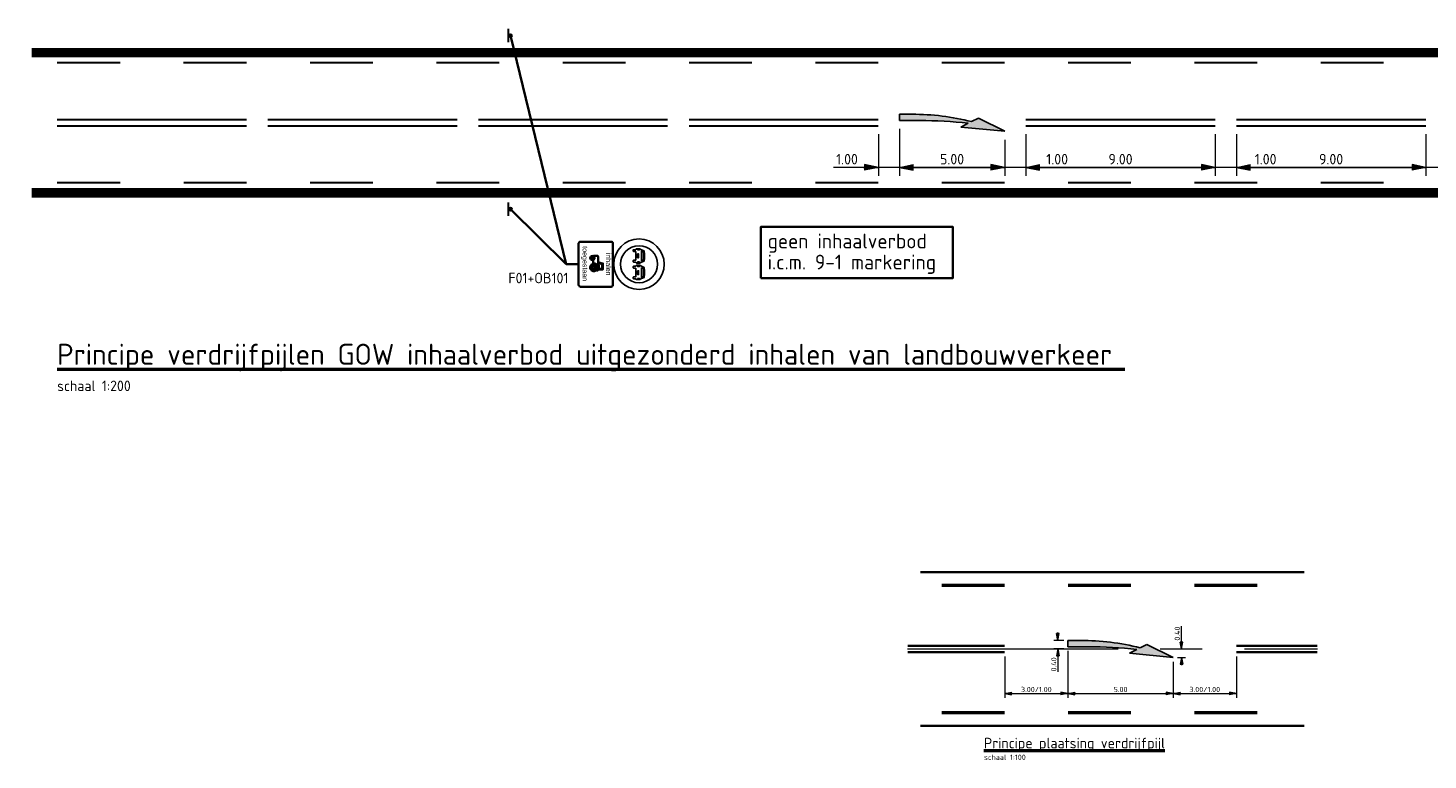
# Model space of a CAD drawing. Header units: metres. Extents: x -699 to 2316, y -1199 to 781.
# Tile 16 of 256: x -99 to -33, y -398 to -364. Entities that reach past the tile are written whole.
import ezdxf

# ---------------------------------------------------------------- set-up
doc = ezdxf.new("R2010")
doc.units = ezdxf.units.M
doc.header["$PDMODE"] = 1
for name, pattern in [('AM-AS', [16, 10, -2, 2, -2]), ('VW-1-1_STREEP', [2, 1, -1]), ('VW-3-3_STREEP', [6, 3, -3]), ('VW-9-3_STREEP', [12, 9, -3])]:
    doc.linetypes.add(name, pattern=pattern)
for name, color, linetype, lineweight in [('B-WE-AM-AS-G', 10, 'AM-AS', 18), ('N-WA-VW-MARKERING_DYNAMISCH-G', 7, 'Continuous', 35), ('N-WA-VW-MARKERING_PIJL-S', 7, 'Continuous', 25), ('N-WA-VW-VERKEERSTEKEN_BORD-G', 7, 'Continuous', 35), ('N-WE-VH-KANTVERHARDING-G', 210, 'Continuous', 35), ('N-WE-VW-MARKERING_LANGS_STREEP_33-G', 7, 'VW-3-3_STREEP', 13), ('N-WE-VW-MARKERING_LANGS_STREEP_93-G', 7, 'VW-9-3_STREEP', 13), ('to-xx-bibcontour', 7, 'Continuous', 25), ('X-XX-AL-M', 7, 'Continuous', 18), ('X-XX-AL-T25', 7, 'Continuous', 25), ('X-XX-AL-T35', 50, 'Continuous', 35), ('X-XX-AL-T50', 130, 'Continuous', 50)]:
    doc.layers.add(name, color=color, linetype=linetype, lineweight=lineweight)
doc.styles.add('ariel', font='arial.ttf')
doc.styles.add('NLCS-ISO', font='NLCS-ISO.ttf')
doc.styles.add('NLCS-ISO Standaard', font='NLCS-ISO.ttf')
doc.dimstyles.new('NLCS-M100-T25-Pijl-A', dxfattribs={"dimtxt": 0.25, "dimasz": 0.1875, "dimexe": 0.2, "dimexo": 0.2, "dimgap": 0.07, "dimtad": 1, "dimlfac": -1, "dimzin": 0, "dimdsep": 46, "dimtxsty": 'NLCS-ISO Standaard', "dimblk": 'Pijl', "dimblk1": 'Pijl', "dimblk2": 'Pijl', "dimcen": 2.5, "dimdle": 2, "dimclrd": 256, "dimclre": 256, "dimclrt": 256, "dimadec": 0, "dimazin": 0, "dimtfac": 1, "dimtofl": 0, "dimtmove": 0, "dimatfit": 3, "dimldrblk": 'Pijl', "dimfxl": 1, "dimtolj": 1, "dimtzin": 0, "dimlwd": 18, "dimlwe": 18, "dimarcsym": 0})
doc.dimstyles.new('NLCS-M200-T25-Pijl-A', dxfattribs={"dimtxt": 0.5, "dimasz": 0.375, "dimexe": 0.4, "dimexo": 0.4, "dimgap": 0.14, "dimtad": 1, "dimlfac": -1, "dimzin": 0, "dimdsep": 46, "dimtxsty": 'NLCS-ISO Standaard', "dimblk": 'Pijl', "dimblk1": 'Pijl', "dimblk2": 'Pijl', "dimcen": 2.5, "dimdle": 2, "dimclrd": 256, "dimclre": 256, "dimclrt": 256, "dimadec": 0, "dimazin": 0, "dimtfac": 1, "dimtofl": 0, "dimtmove": 0, "dimatfit": 3, "dimldrblk": 'Pijl', "dimfxl": 1, "dimtolj": 1, "dimtzin": 0, "dimlwd": 18, "dimlwe": 18, "dimarcsym": 0})

# ---------------------------------------------------------------- blocks, each defined once
blk = doc.blocks.new('Pijl')
h = blk.add_hatch(color=256)
h.paths.add_polyline_path([(0, 0), (-1.75, 0.35), (-1.75, 0)])
h.paths.add_polyline_path([(-1.75, 0), (-1.75, -0.35), (0, 0)])
for p, q in [((-1.9, 0), (0, 0)), ((0, 0), (-1.75, 0.35)), ((-1.75, 0.35), (-1.75, -0.35)), ((0, 0), (-1.75, -0.35))]:
    blk.add_line(p, q)
blk = doc.blocks.new('*D236')
at = {"layer": 'Defpoints', "color": 0, "transparency": 16777216}
for p in [(-53.092, -393.234), (-50.092, -392.979), (-50.092, -395.203)]:
    blk.add_point(p, dxfattribs=at)
at = {"layer": 'X-XX-AL-M', "lineweight": 18, "transparency": 16777216}
for p, q in [((-53.092, -393.434), (-53.092, -395.403)), ((-50.092, -393.179), (-50.092, -395.403)), ((-52.905, -395.203), (-50.28, -395.203))]:
    blk.add_line(p, q, dxfattribs=at)
at = {"layer": 'X-XX-AL-M', "lineweight": 18, "transparency": 16777216, "xscale": 0.1875, "yscale": 0.1875, "zscale": 0.1875, "rotation": 180}
blk.add_blockref('Pijl', (-53.092, -395.203), dxfattribs=at)
at = {"layer": 'X-XX-AL-M', "lineweight": 18, "transparency": 16777216, "xscale": 0.1875, "yscale": 0.1875, "zscale": 0.1875}
blk.add_blockref('Pijl', (-50.092, -395.203), dxfattribs=at)
at = {"layer": 'X-XX-AL-M', "transparency": 16777216, "insert": (-51.592, -395.008), "char_height": 0.25, "attachment_point": 5, "style": 'NLCS-ISO Standaard'}
blk.add_mtext('\\A1;3.00/1.00', dxfattribs=at)
blk = doc.blocks.new('*D237')
at = {"layer": 'Defpoints', "color": 0, "transparency": 16777216}
for p in [(-50.092, -392.979), (-45.092, -393.489), (-45.092, -395.203)]:
    blk.add_point(p, dxfattribs=at)
at = {"layer": 'X-XX-AL-M', "lineweight": 18, "transparency": 16777216}
for p, q in [((-50.092, -393.179), (-50.092, -395.403)), ((-45.092, -393.689), (-45.092, -395.403)), ((-49.905, -395.203), (-45.28, -395.203))]:
    blk.add_line(p, q, dxfattribs=at)
at = {"layer": 'X-XX-AL-M', "lineweight": 18, "transparency": 16777216, "xscale": 0.1875, "yscale": 0.1875, "zscale": 0.1875, "rotation": 180}
blk.add_blockref('Pijl', (-50.092, -395.203), dxfattribs=at)
at = {"layer": 'X-XX-AL-M', "lineweight": 18, "transparency": 16777216, "xscale": 0.1875, "yscale": 0.1875, "zscale": 0.1875}
blk.add_blockref('Pijl', (-45.092, -395.203), dxfattribs=at)
at = {"layer": 'X-XX-AL-M', "transparency": 16777216, "insert": (-47.592, -395.008), "char_height": 0.25, "attachment_point": 5, "style": 'NLCS-ISO Standaard'}
blk.add_mtext('\\A1;5.00', dxfattribs=at)
blk = doc.blocks.new('*D238')
at = {"layer": 'Defpoints', "color": 0, "transparency": 16777216}
for p in [(-45.092, -393.489), (-42.092, -393.234), (-42.092, -395.203)]:
    blk.add_point(p, dxfattribs=at)
at = {"layer": 'X-XX-AL-M', "lineweight": 18, "transparency": 16777216}
for p, q in [((-42.092, -393.434), (-42.092, -395.403)), ((-45.092, -393.689), (-45.092, -395.403)), ((-44.905, -395.203), (-42.28, -395.203))]:
    blk.add_line(p, q, dxfattribs=at)
at = {"layer": 'X-XX-AL-M', "lineweight": 18, "transparency": 16777216, "xscale": 0.1875, "yscale": 0.1875, "zscale": 0.1875, "rotation": 180}
blk.add_blockref('Pijl', (-45.092, -395.203), dxfattribs=at)
at = {"layer": 'X-XX-AL-M', "lineweight": 18, "transparency": 16777216, "xscale": 0.1875, "yscale": 0.1875, "zscale": 0.1875}
blk.add_blockref('Pijl', (-42.092, -395.203), dxfattribs=at)
at = {"layer": 'X-XX-AL-M', "transparency": 16777216, "insert": (-43.592, -395.008), "char_height": 0.25, "attachment_point": 5, "style": 'NLCS-ISO Standaard'}
blk.add_mtext('\\A1;3.00/1.00', dxfattribs=at)
blk = doc.blocks.new('*D239')
at = {"layer": 'Defpoints', "color": 0, "transparency": 16777216}
for p in [(-50.092, -392.679), (-50.567, -393.084), (-50.092, -393.084)]:
    blk.add_point(p, dxfattribs=at)
at = {"layer": 'X-XX-AL-M', "lineweight": 18, "transparency": 16777216}
for p, q in [((-50.292, -392.679), (-50.767, -392.679)), ((-50.567, -392.491), (-50.567, -392.304)), ((-50.292, -393.084), (-50.767, -393.084)), ((-50.567, -393.271), (-50.567, -394.174))]:
    blk.add_line(p, q, dxfattribs=at)
at = {"layer": 'X-XX-AL-M', "lineweight": 18, "transparency": 16777216, "xscale": 0.1875, "yscale": 0.1875, "zscale": 0.1875}
for p, rotation in [((-50.567, -392.679), 270), ((-50.567, -393.084), 90)]:
    blk.add_blockref('Pijl', p, dxfattribs=dict(at, rotation=rotation))
at = {"layer": 'X-XX-AL-M', "transparency": 16777216, "insert": (-50.762, -393.816), "char_height": 0.25, "attachment_point": 5, "rotation": 90, "style": 'NLCS-ISO Standaard'}
blk.add_mtext('\\A1;0.40', dxfattribs=at)
blk = doc.blocks.new('*D240')
at = {"layer": 'Defpoints', "color": 0, "transparency": 16777216}
for p in [(-45.092, -393.084), (-45.092, -393.484), (-44.702, -393.084)]:
    blk.add_point(p, dxfattribs=at)
at = {"layer": 'X-XX-AL-M', "lineweight": 18, "transparency": 16777216}
for p, q in [((-44.702, -392.896), (-44.702, -391.994)), ((-44.892, -393.084), (-44.502, -393.084)), ((-44.892, -393.484), (-44.502, -393.484)), ((-44.702, -393.671), (-44.702, -393.859))]:
    blk.add_line(p, q, dxfattribs=at)
at = {"layer": 'X-XX-AL-M', "lineweight": 18, "transparency": 16777216, "xscale": 0.1875, "yscale": 0.1875, "zscale": 0.1875}
for p, rotation in [((-44.702, -393.084), 270), ((-44.702, -393.484), 90)]:
    blk.add_blockref('Pijl', p, dxfattribs=dict(at, rotation=rotation))
at = {"layer": 'X-XX-AL-M', "transparency": 16777216, "insert": (-44.897, -392.351), "char_height": 0.25, "attachment_point": 5, "rotation": 90, "style": 'NLCS-ISO Standaard'}
blk.add_mtext('\\A1;0.40', dxfattribs=at)
blk = doc.blocks.new('N-SVW-MARKERING_PIJL_VERDRIJF_RE_5.0')
h = blk.add_hatch(color=256)
h.paths.add_polyline_path([(5, -0.66), (2.92, -0.46), (3.27, -0.28, 0.004791), (2.888, -0.24), (4.153, -0.24)])
h.paths.add_polyline_path([(3.43, -0.2), (3.75, -0.04), (4.153, -0.24), (2.888, -0.24, 0.024122), (0.96, -0.15), (0, -0.15), (0, 0.15), (0.6, 0.15, -0.062013)])
for p, q in [((0, 0.15), (0.6, 0.15)), ((0, -0.15), (0, 0.15)), ((0, -0.15), (0.96, -0.15)), ((2.92, -0.46), (3.27, -0.28)), ((5, -0.66), (2.92, -0.46)), ((3.75, -0.04), (3.43, -0.2)), ((5, -0.66), (3.75, -0.04))]:
    blk.add_line(p, q)
for centre, radius, start, end in [((0.609, -11.39), 11.54, 75.85265, 90.04685), ((0.992, -20.17), 20.02, 83.46636, 90.09156)]:
    blk.add_arc(centre, radius, start, end)
blk = doc.blocks.new('PAAL')
h = blk.add_hatch(color=256)
edge = h.paths.add_edge_path()
edge.add_arc((0, 0), 0.075, 0, 360)
at = {"const_width": 0.1, "flags": 128}
blk.add_lwpolyline([(0.4, 0.138), (-0.4, 0.138)], dxfattribs=at)
blk.add_circle((0, 0), 0.075)
blk = doc.blocks.new('F01')
at = {"layer": 'to-xx-bibcontour', "color": 7}
for points in [[(-0.04635, 0.261012), (-0.04635, 0.234636), (-0.045588, 0.232962), (-0.043908, 0.2322), (-0.026832, 0.2322), (-0.025158, 0.232962), (-0.024396, 0.234636), (-0.024396, 0.261012), (-0.019974, 0.261012), (-0.013266, 0.271686), (-0.013266, 0.309792), (-0.021498, 0.319704), (-0.038268, 0.359646), (-0.050922, 0.361932), (-0.065556, 0.363762), (-0.09864, 0.365442), (-0.115566, 0.364986), (-0.131724, 0.363762), (-0.146364, 0.361932), (-0.159018, 0.359646), (-0.175788, 0.319704), (-0.18402, 0.309792), (-0.18402, 0.271686), (-0.177312, 0.261012), (-0.17289, 0.261012), (-0.17289, 0.234636), (-0.172128, 0.232962), (-0.170448, 0.2322), (-0.153372, 0.2322), (-0.151698, 0.232962), (-0.150936, 0.234636), (-0.150936, 0.261012), (-0.04635, 0.261012)], [(-0.038268, 0.328242), (-0.04635, 0.348978), (-0.068304, 0.352632), (-0.082938, 0.354006), (-0.09864, 0.354462), (-0.114192, 0.354006), (-0.128826, 0.352632), (-0.14148, 0.350808), (-0.150936, 0.348978), (-0.159018, 0.328242), (-0.038268, 0.328242)], [(0.045732, 0.261012), (0.045732, 0.234636), (0.04497, 0.232962), (0.04314, 0.2322), (0.02622, 0.2322), (0.02439, 0.232962), (0.023628, 0.234636), (0.023628, 0.261012), (0.019362, 0.261012), (0.012654, 0.271686), (0.012654, 0.309792), (0.020886, 0.319704), (0.0375, 0.359646), (0.050304, 0.361932), (0.064944, 0.363762), (0.097872, 0.365442), (0.114798, 0.364986), (0.130956, 0.363762), (0.145596, 0.361932), (0.15825, 0.359646), (0.17517, 0.319704), (0.183252, 0.309792), (0.183252, 0.271686), (0.176544, 0.261012), (0.172272, 0.261012), (0.172272, 0.234636), (0.17151, 0.232962), (0.16968, 0.2322), (0.152604, 0.2322), (0.15093, 0.232962), (0.150168, 0.234636), (0.150168, 0.261012), (0.045732, 0.261012)], [(0.0375, 0.328242), (0.045582, 0.348978), (0.067686, 0.352632), (0.08232, 0.354006), (0.097872, 0.354462), (0.11358, 0.354006), (0.128214, 0.352632), (0.150168, 0.348978), (0.1584, 0.328242), (0.0375, 0.328242)], [(-0.169686, 0.281898), (-0.169686, 0.304458), (-0.175632, 0.304458), (-0.175632, 0.281898), (-0.169686, 0.281898)], [(-0.077904, 0.281898), (-0.077904, 0.294246), (-0.123186, 0.294246), (-0.123186, 0.281898), (-0.077904, 0.281898)], [(-0.021954, 0.281898), (-0.021954, 0.304458), (-0.0279, 0.304458), (-0.0279, 0.281898), (-0.021954, 0.281898)], [(0.021342, 0.281898), (0.021342, 0.304458), (0.027132, 0.304458), (0.027132, 0.281898), (0.021342, 0.281898)], [(0.077142, 0.281898), (0.077142, 0.294246), (0.122418, 0.294246), (0.122418, 0.281898), (0.077142, 0.281898)], [(0.168918, 0.281898), (0.168918, 0.304458), (0.174864, 0.304458), (0.174864, 0.281898), (0.168918, 0.281898)]]:
    blk.add_lwpolyline(points, dxfattribs=at)
for radius in [0.3, 0.22]:
    blk.add_circle((0, 0.3), radius, dxfattribs=at)
blk = doc.blocks.new('OB101')
at = {"color": 7}
for points in [[(2.45, 0), (2.5, 0), (2.54, 0.02), (2.61, 0.07), (2.66, 0.14), (2.67, 0.18), (2.68, 0.22), (2.68, 3.85), (2.67, 3.89), (2.66, 3.93), (2.61, 4.01), (2.54, 4.05), (2.5, 4.07), (2.45, 4.07), (-2.45, 4.07), (-2.49, 4.07), (-2.54, 4.05), (-2.61, 4.01), (-2.66, 3.93), (-2.67, 3.89), (-2.68, 3.85), (-2.68, 0.22), (-2.67, 0.18), (-2.66, 0.14), (-2.61, 0.07), (-2.54, 0.02), (-2.49, 0), (-2.45, 0), (2.45, 0)], [(0.73, 2.16), (0.66, 2.22), (0.58, 2.26), (0.49, 2.29), (0.4, 2.3), (0.3, 2.29), (0.21, 2.26), (0.13, 2.21), (0.06, 2.15), (0, 2.08), (-0.05, 2), (-0.08, 1.91), (-0.09, 1.81), (-0.08, 1.72), (-0.48, 1.72), (-0.52, 1.79), (-0.59, 1.84), (-0.66, 1.87), (-0.74, 1.89), (-0.8, 1.88), (-0.85, 1.86), (-0.95, 1.8), (-1.01, 1.8), (-1.01, 2.2), (-1.01, 2.24), (-0.98, 2.27), (-0.95, 2.29), (-0.91, 2.3), (-0.24, 2.3), (-0.1, 2.81), (-0.1, 2.89), (0.62, 2.89), (0.62, 2.34), (0.78, 2.21), (0.73, 2.16)], [(-0.74, 1.37), (-0.65, 1.39), (-0.58, 1.44), (-0.53, 1.52), (-0.51, 1.61), (-0.53, 1.7), (-0.58, 1.77), (-0.65, 1.82), (-0.74, 1.84), (-0.83, 1.82), (-0.91, 1.77), (-0.96, 1.7), (-0.98, 1.61), (-0.97, 1.56), (-0.96, 1.52), (-0.91, 1.44), (-0.83, 1.39), (-0.79, 1.38), (-0.74, 1.37)], [(-0.74, 1.5), (-0.7, 1.51), (-0.67, 1.53), (-0.65, 1.57), (-0.64, 1.61), (-0.65, 1.65), (-0.67, 1.68), (-0.7, 1.7), (-0.74, 1.71), (-0.78, 1.7), (-0.81, 1.68), (-0.84, 1.65), (-0.84, 1.61), (-0.84, 1.57), (-0.81, 1.53), (-0.78, 1.51), (-0.74, 1.5)], [(0, 2.3), (0.11, 2.39), (0.53, 2.39), (0.53, 2.8), (-0.02, 2.8), (-0.15, 2.3), (0, 2.3)], [(0.4, 1.37), (0.49, 1.38), (0.57, 1.41), (0.64, 1.45), (0.71, 1.5), (0.76, 1.57), (0.8, 1.64), (0.83, 1.73), (0.84, 1.81), (0.83, 1.9), (0.8, 1.98), (0.76, 2.06), (0.71, 2.12), (0.64, 2.18), (0.57, 2.22), (0.49, 2.24), (0.4, 2.25), (0.31, 2.24), (0.23, 2.22), (0.15, 2.18), (0.09, 2.12), (0.03, 2.06), (-0.01, 1.98), (-0.03, 1.9), (-0.04, 1.81), (-0.03, 1.73), (-0.01, 1.64), (0.03, 1.57), (0.09, 1.5), (0.15, 1.45), (0.23, 1.41), (0.31, 1.38), (0.4, 1.37)], [(0.4, 1.56), (0.45, 1.56), (0.5, 1.58), (0.54, 1.6), (0.58, 1.63), (0.63, 1.71), (0.65, 1.76), (0.65, 1.81), (0.63, 1.91), (0.58, 1.99), (0.5, 2.05), (0.45, 2.06), (0.4, 2.07), (0.35, 2.06), (0.3, 2.05), (0.22, 1.99), (0.19, 1.96), (0.16, 1.91), (0.15, 1.86), (0.14, 1.81), (0.15, 1.76), (0.16, 1.71), (0.19, 1.67), (0.22, 1.63), (0.25, 1.6), (0.3, 1.58), (0.35, 1.56), (0.4, 1.56)], [(0.4, 1.64), (0.46, 1.65), (0.52, 1.69), (0.56, 1.75), (0.57, 1.81), (0.56, 1.88), (0.52, 1.94), (0.46, 1.97), (0.4, 1.99), (0.33, 1.97), (0.27, 1.94), (0.24, 1.88), (0.22, 1.81), (0.24, 1.75), (0.27, 1.69), (0.33, 1.65), (0.4, 1.64)]]:
    blk.add_lwpolyline(points, dxfattribs=at)
at = {"lineweight": 5, "style": 'ariel'}
for s, p in [('inhalen', (-1.36, 3.25)), ('toegestaan', (-2.14, 0.47))]:
    blk.add_text(s, height=0.6, dxfattribs=at).set_placement(p)
blk = doc.blocks.new('*D717')
at = {"layer": 'Defpoints', "color": 0, "transparency": 16777216}
for p in [(-42.092, -368.234), (-33.092, -368.234), (-33.092, -370.203)]:
    blk.add_point(p, dxfattribs=at)
at = {"layer": 'X-XX-AL-M', "lineweight": 18, "transparency": 16777216}
for p, q in [((-42.092, -368.634), (-42.092, -370.603)), ((-33.092, -368.634), (-33.092, -370.603)), ((-41.717, -370.203), (-33.467, -370.203))]:
    blk.add_line(p, q, dxfattribs=at)
at = {"layer": 'X-XX-AL-M', "lineweight": 18, "transparency": 16777216, "xscale": 0.375, "yscale": 0.375, "zscale": 0.375, "rotation": 180}
blk.add_blockref('Pijl', (-42.092, -370.203), dxfattribs=at)
at = {"layer": 'X-XX-AL-M', "lineweight": 18, "transparency": 16777216, "xscale": 0.375, "yscale": 0.375, "zscale": 0.375}
blk.add_blockref('Pijl', (-33.092, -370.203), dxfattribs=at)
at = {"layer": 'X-XX-AL-M', "transparency": 16777216, "insert": (-37.592, -369.813), "char_height": 0.5, "attachment_point": 5, "style": 'NLCS-ISO Standaard'}
blk.add_mtext('\\A1;9.00', dxfattribs=at)
blk = doc.blocks.new('*D718')
at = {"layer": 'Defpoints', "color": 0, "transparency": 16777216}
for p in [(-33.092, -368.234), (-32.092, -368.234), (-32.092, -370.203)]:
    blk.add_point(p, dxfattribs=at)
at = {"layer": 'X-XX-AL-M', "lineweight": 18, "transparency": 16777216}
for p, q in [((-33.092, -368.634), (-33.092, -370.603)), ((-32.092, -368.634), (-32.092, -370.603)), ((-33.467, -370.203), (-33.842, -370.203)), ((-31.717, -370.203), (-30.062, -370.203))]:
    blk.add_line(p, q, dxfattribs=at)
at = {"layer": 'X-XX-AL-M', "lineweight": 18, "transparency": 16777216, "xscale": 0.375, "yscale": 0.375, "zscale": 0.375}
blk.add_blockref('Pijl', (-33.092, -370.203), dxfattribs=at)
at = {"layer": 'X-XX-AL-M', "lineweight": 18, "transparency": 16777216, "xscale": 0.375, "yscale": 0.375, "zscale": 0.375, "rotation": 180}
blk.add_blockref('Pijl', (-32.092, -370.203), dxfattribs=at)
at = {"layer": 'X-XX-AL-M', "transparency": 16777216, "insert": (-30.702, -369.813), "char_height": 0.5, "attachment_point": 5, "style": 'NLCS-ISO Standaard'}
blk.add_mtext('\\A1;1.00', dxfattribs=at)
blk = doc.blocks.new('*D719')
at = {"layer": 'Defpoints', "color": 0, "transparency": 16777216}
for p in [(-58.091, -368.029), (-53.091, -368.539), (-53.091, -370.203)]:
    blk.add_point(p, dxfattribs=at)
at = {"layer": 'X-XX-AL-M', "lineweight": 18, "transparency": 16777216}
for p, q in [((-58.091, -368.429), (-58.091, -370.603)), ((-53.091, -368.939), (-53.091, -370.603)), ((-57.716, -370.203), (-53.466, -370.203))]:
    blk.add_line(p, q, dxfattribs=at)
at = {"layer": 'X-XX-AL-M', "lineweight": 18, "transparency": 16777216, "xscale": 0.375, "yscale": 0.375, "zscale": 0.375, "rotation": 180}
blk.add_blockref('Pijl', (-58.091, -370.203), dxfattribs=at)
at = {"layer": 'X-XX-AL-M', "lineweight": 18, "transparency": 16777216, "xscale": 0.375, "yscale": 0.375, "zscale": 0.375}
blk.add_blockref('Pijl', (-53.091, -370.203), dxfattribs=at)
at = {"layer": 'X-XX-AL-M', "transparency": 16777216, "insert": (-55.591, -369.813), "char_height": 0.5, "attachment_point": 5, "style": 'NLCS-ISO Standaard'}
blk.add_mtext('\\A1;5.00', dxfattribs=at)
blk = doc.blocks.new('*D726')
at = {"layer": 'Defpoints', "color": 0, "transparency": 16777216}
for p in [(-59.092, -368.234), (-58.091, -367.979), (-58.091, -370.203)]:
    blk.add_point(p, dxfattribs=at)
at = {"layer": 'X-XX-AL-M', "lineweight": 18, "transparency": 16777216}
for p, q in [((-59.092, -368.634), (-59.092, -370.603)), ((-58.091, -368.379), (-58.091, -370.603)), ((-59.467, -370.203), (-61.222, -370.203)), ((-57.716, -370.203), (-57.341, -370.203))]:
    blk.add_line(p, q, dxfattribs=at)
at = {"layer": 'X-XX-AL-M', "lineweight": 18, "transparency": 16777216, "xscale": 0.375, "yscale": 0.375, "zscale": 0.375}
blk.add_blockref('Pijl', (-59.092, -370.203), dxfattribs=at)
at = {"layer": 'X-XX-AL-M', "lineweight": 18, "transparency": 16777216, "xscale": 0.375, "yscale": 0.375, "zscale": 0.375, "rotation": 180}
blk.add_blockref('Pijl', (-58.091, -370.203), dxfattribs=at)
at = {"layer": 'X-XX-AL-M', "transparency": 16777216, "insert": (-60.582, -369.813), "char_height": 0.5, "attachment_point": 5, "style": 'NLCS-ISO Standaard'}
blk.add_mtext('\\A1;1.00', dxfattribs=at)
blk = doc.blocks.new('*D727')
at = {"layer": 'Defpoints', "color": 0, "transparency": 16777216}
for p in [(-52.092, -368.234), (-53.091, -368.489), (-52.092, -370.203)]:
    blk.add_point(p, dxfattribs=at)
at = {"layer": 'X-XX-AL-M', "lineweight": 18, "transparency": 16777216}
for p, q in [((-53.091, -368.889), (-53.091, -370.603)), ((-52.092, -368.634), (-52.092, -370.603)), ((-53.466, -370.203), (-53.841, -370.203)), ((-51.717, -370.203), (-49.962, -370.203))]:
    blk.add_line(p, q, dxfattribs=at)
at = {"layer": 'X-XX-AL-M', "lineweight": 18, "transparency": 16777216, "xscale": 0.375, "yscale": 0.375, "zscale": 0.375}
blk.add_blockref('Pijl', (-53.091, -370.203), dxfattribs=at)
at = {"layer": 'X-XX-AL-M', "lineweight": 18, "transparency": 16777216, "xscale": 0.375, "yscale": 0.375, "zscale": 0.375, "rotation": 180}
blk.add_blockref('Pijl', (-52.092, -370.203), dxfattribs=at)
at = {"layer": 'X-XX-AL-M', "transparency": 16777216, "insert": (-50.602, -369.813), "char_height": 0.5, "attachment_point": 5, "style": 'NLCS-ISO Standaard'}
blk.add_mtext('\\A1;1.00', dxfattribs=at)
blk = doc.blocks.new('*D730')
at = {"layer": 'Defpoints', "color": 0, "transparency": 16777216}
for p in [(-52.092, -368.234), (-43.092, -368.234), (-43.092, -370.203)]:
    blk.add_point(p, dxfattribs=at)
at = {"layer": 'X-XX-AL-M', "lineweight": 18, "transparency": 16777216}
for p, q in [((-52.092, -368.634), (-52.092, -370.603)), ((-43.092, -368.634), (-43.092, -370.603)), ((-51.717, -370.203), (-43.467, -370.203))]:
    blk.add_line(p, q, dxfattribs=at)
at = {"layer": 'X-XX-AL-M', "lineweight": 18, "transparency": 16777216, "xscale": 0.375, "yscale": 0.375, "zscale": 0.375, "rotation": 180}
blk.add_blockref('Pijl', (-52.092, -370.203), dxfattribs=at)
at = {"layer": 'X-XX-AL-M', "lineweight": 18, "transparency": 16777216, "xscale": 0.375, "yscale": 0.375, "zscale": 0.375}
blk.add_blockref('Pijl', (-43.092, -370.203), dxfattribs=at)
at = {"layer": 'X-XX-AL-M', "transparency": 16777216, "insert": (-47.592, -369.813), "char_height": 0.5, "attachment_point": 5, "style": 'NLCS-ISO Standaard'}
blk.add_mtext('\\A1;9.00', dxfattribs=at)
blk = doc.blocks.new('*D731')
at = {"layer": 'Defpoints', "color": 0, "transparency": 16777216}
for p in [(-43.092, -368.234), (-42.092, -368.234), (-42.092, -370.203)]:
    blk.add_point(p, dxfattribs=at)
at = {"layer": 'X-XX-AL-M', "lineweight": 18, "transparency": 16777216}
for p, q in [((-43.092, -368.634), (-43.092, -370.603)), ((-42.092, -368.634), (-42.092, -370.603)), ((-43.467, -370.203), (-43.842, -370.203)), ((-41.717, -370.203), (-40.062, -370.203))]:
    blk.add_line(p, q, dxfattribs=at)
at = {"layer": 'X-XX-AL-M', "lineweight": 18, "transparency": 16777216, "xscale": 0.375, "yscale": 0.375, "zscale": 0.375}
blk.add_blockref('Pijl', (-43.092, -370.203), dxfattribs=at)
at = {"layer": 'X-XX-AL-M', "lineweight": 18, "transparency": 16777216, "xscale": 0.375, "yscale": 0.375, "zscale": 0.375, "rotation": 180}
blk.add_blockref('Pijl', (-42.092, -370.203), dxfattribs=at)
at = {"layer": 'X-XX-AL-M', "transparency": 16777216, "insert": (-40.702, -369.813), "char_height": 0.5, "attachment_point": 5, "style": 'NLCS-ISO Standaard'}
blk.add_mtext('\\A1;1.00', dxfattribs=at)

msp = doc.modelspace()

# ---------------------------------------------------------------- linework, layer by layer
at = {"layer": 'B-WE-AM-AS-G', "flags": 128}
msp.add_lwpolyline([(-57.7087, -393.0839), (-38.2424, -393.0839)], dxfattribs=at)
at = {"layer": 'N-WA-VW-MARKERING_DYNAMISCH-G', "color": 251, "linetype": 'VW-1-1_STREEP', "ltscale": 0.85, "const_width": 0.35}
for points in [[(-99.3018, -364.8089), (122.9076, -364.8089)], [(122.9076, -371.3589), (-99.3018, -371.3589)]]:
    msp.add_lwpolyline(points, dxfattribs=at)
at = {"layer": 'N-WA-VW-VERKEERSTEKEN_BORD-G'}
for q in [(-76.5556, -363.9421), (-76.5556, -372.1921), (-73.3271, -374.8054)]:
    msp.add_line((-73.9271, -374.8054), q, dxfattribs=at)
at = {"layer": 'N-WE-VH-KANTVERHARDING-G'}
for p, q in [((-99.3018, -364.5839), (122.9076, -364.5839)), ((122.9076, -371.5839), (-99.3018, -371.5839)), ((-57.0858, -389.4339), (-38.8653, -389.4339)), ((-57.0858, -396.7339), (-38.8653, -396.7339))]:
    msp.add_line(p, q, dxfattribs=at)
at = {"layer": 'N-WE-VW-MARKERING_LANGS_STREEP_33-G', "linetype": 'Continuous'}
for points, const_width in [([(-98.0924, -365.2339), (-95.0924, -365.2339)], 0.1), ([(-92.0924, -365.2339), (-89.0924, -365.2339)], 0.1), ([(-86.0924, -365.2339), (-83.0924, -365.2339)], 0.1), ([(-80.0924, -365.2339), (-77.0924, -365.2339)], 0.1), ([(-74.0924, -365.2339), (-71.0924, -365.2339)], 0.1), ([(-68.0924, -365.2339), (-65.0924, -365.2339)], 0.1), ([(-62.0924, -365.2339), (-59.0924, -365.2339)], 0.1), ([(-56.0924, -365.2339), (-53.0924, -365.2339)], 0.1), ([(-50.0924, -365.2339), (-47.0924, -365.2339)], 0.1), ([(-44.0924, -365.2339), (-41.0924, -365.2339)], 0.1), ([(-38.0924, -365.2339), (-35.0924, -365.2339)], 0.1), ([(-95.0921, -370.9339), (-98.0921, -370.9339)], 0.1), ([(-89.0921, -370.9339), (-92.0921, -370.9339)], 0.1), ([(-83.0921, -370.9339), (-86.0921, -370.9339)], 0.1), ([(-77.0921, -370.9339), (-80.0921, -370.9339)], 0.1), ([(-71.0921, -370.9339), (-74.0921, -370.9339)], 0.1), ([(-65.0921, -370.9339), (-68.0921, -370.9339)], 0.1), ([(-59.0921, -370.9339), (-62.0921, -370.9339)], 0.1), ([(-53.0921, -370.9339), (-56.0921, -370.9339)], 0.1), ([(-47.0921, -370.9339), (-50.0921, -370.9339)], 0.1), ([(-41.0921, -370.9339), (-44.0921, -370.9339)], 0.1), ([(-35.0921, -370.9339), (-38.0921, -370.9339)], 0.1), ([(-56.0924, -390.0589), (-53.0924, -390.0589)], 0.15), ([(-50.0924, -390.0589), (-47.0924, -390.0589)], 0.15), ([(-44.0924, -390.0589), (-41.0924, -390.0589)], 0.15), ([(-56.0924, -396.1089), (-53.0924, -396.1089)], 0.15), ([(-50.0924, -396.1089), (-47.0924, -396.1089)], 0.15), ([(-44.0924, -396.1089), (-41.0924, -396.1089)], 0.15)]:
    msp.add_lwpolyline(points, dxfattribs=dict(at, const_width=const_width))
at = {"layer": 'N-WE-VW-MARKERING_LANGS_STREEP_93-G', "linetype": 'Continuous', "const_width": 0.1}
for points in [[(-89.0933, -367.9339), (-98.0933, -367.9339)], [(-89.0933, -368.2339), (-98.0933, -368.2339)], [(-79.0933, -367.9339), (-88.0933, -367.9339)], [(-79.0933, -368.2339), (-88.0933, -368.2339)], [(-69.0933, -367.9339), (-78.0933, -367.9339)], [(-69.0933, -368.2339), (-78.0933, -368.2339)], [(-59.0933, -367.9339), (-68.0933, -367.9339)], [(-59.0933, -368.2339), (-68.0933, -368.2339)], [(-43.0923, -367.9339), (-52.0923, -367.9339)], [(-43.0923, -368.2339), (-52.0923, -368.2339)], [(-33.0923, -367.9339), (-42.0923, -367.9339)], [(-33.0923, -368.2339), (-42.0923, -368.2339)], [(-57.7086, -392.9339), (-53.0936, -392.9339)], [(-42.0926, -392.9339), (-38.2424, -392.9339)], [(-53.0933, -393.2339), (-57.7064, -393.2339)], [(-38.2447, -393.2339), (-42.0923, -393.2339)]]:
    msp.add_lwpolyline(points, dxfattribs=at)
at = {"layer": 'X-XX-AL-M'}
msp.add_line((92.9671, -370.2035), (-61.2223, -370.2035), dxfattribs=at)
at = {"layer": 'X-XX-AL-T35'}
msp.add_lwpolyline([(-64.6755, -375.4655), (-55.5558, -375.4655), (-55.5558, -373.0324), (-64.6755, -373.0324)], close=True, dxfattribs=at)

# ---------------------------------------------------------------- block references
at = {"layer": 'N-WA-VW-MARKERING_PIJL-S'}
for p in [(-58.0924, -367.8289), (-50.0924, -392.8289)]:
    msp.add_blockref('N-SVW-MARKERING_PIJL_VERDRIJF_RE_5.0', p, dxfattribs=at)
at = {"layer": 'N-WA-VW-VERKEERSTEKEN_BORD-G'}
for name, p, xscale, yscale, zscale, rotation in [('PAAL', (-76.5556, -363.9421), 0.800000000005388, 0.800000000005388, 0.800000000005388, 90.00000000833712), ('PAAL', (-76.5556, -372.1921), 0.800000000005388, 0.800000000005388, 0.800000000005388, 90.00000000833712), ('F01', (-71.6584, -374.8054), 3.999999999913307, 3.999999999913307, 3.999999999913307, 269.999999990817), ('OB101', (-73.3271, -374.8054), 0.4000000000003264, 0.4000000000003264, 0.4000000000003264, 269.999999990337)]:
    msp.add_blockref(name, p, dxfattribs=dict(at, xscale=xscale, yscale=yscale, zscale=zscale, rotation=rotation))

# ---------------------------------------------------------------- texts
at = {"layer": 'X-XX-AL-T25', "style": 'NLCS-ISO'}
for s, height, p in [('F01+OB101', 0.5, (-76.6643, -375.7116)), ('schaal 1:200', 0.5, (-98.0936, -380.8339)), ('schaal 1:100', 0.25, (-54.0773, -398.3543))]:
    msp.add_text(s, height=height, dxfattribs=at).set_placement(p)
at = {"layer": 'X-XX-AL-T35', "style": 'NLCS-ISO'}
for s, p in [('geen inhaalverbod', (-64.3563, -374.0521)), ('i.c.m. 9-1 markering', (-64.3563, -375.0521))]:
    msp.add_text(s, height=0.7, dxfattribs=at).set_placement(p)
at = {"layer": 'X-XX-AL-T50', "style": 'NLCS-ISO'}
for s, height, p in [('%%UPrincipe verdrijfpijlen GOW inhaalverbod uitgezonderd inhalen van landbouwverkeer ', 1, (-98.0936, -379.5839)), ('%%UPrincipe plaatsing verdrijfpijl', 0.5, (-54.0773, -397.8043))]:
    msp.add_text(s, height=height, dxfattribs=at).set_placement(p)

# ---------------------------------------------------------------- dimensions: what is measured, and where the dimension line sits
at = {"layer": 'X-XX-AL-M'}
for base, p1, p2, picture, middle in [((-58.0914, -370.2035), (-59.0923, -368.2339), (-58.0914, -367.9789), '*D726', (-60.5823, -370.2035)), ((-52.0922, -370.2035), (-53.0914, -368.4889), (-52.0922, -368.2339), '*D727', (-50.6022, -370.2035))]:
    dim = msp.add_linear_dim(base=base, p1=p1, p2=p2, angle=360, dimstyle='NLCS-M200-T25-Pijl-A', dxfattribs=at)
    dim.commit()
    dim.dimension.update_dxf_attribs({"geometry": picture, "text_midpoint": middle, "dimtype": 160})
for base, p1, p2, angle, dimstyle, picture, middle in [((-53.0914, -370.2035), (-58.0914, -368.0289), (-53.0914, -368.5389), 360, 'NLCS-M200-T25-Pijl-A', '*D719', (-55.5914, -369.8135)), ((-43.0923, -370.2035), (-52.0923, -368.2339), (-43.0923, -368.2339), 360, 'NLCS-M200-T25-Pijl-A', '*D730', (-47.5923, -369.8135)), ((-42.0923, -370.2035), (-43.0923, -368.2339), (-42.0923, -368.2339), 360, 'NLCS-M200-T25-Pijl-A', '*D731', (-40.7023, -369.8135)), ((-33.0923, -370.2035), (-42.0923, -368.2339), (-33.0923, -368.2339), 360, 'NLCS-M200-T25-Pijl-A', '*D717', (-37.5923, -369.8135)), ((-32.0923, -370.2035), (-33.0923, -368.2339), (-32.0923, -368.2339), 360, 'NLCS-M200-T25-Pijl-A', '*D718', (-30.7023, -369.8135)), ((-44.7016, -393.0839), (-45.0924, -393.4839), (-45.0924, -393.0839), 90, 'NLCS-M100-T25-Pijl-A', '*D240', (-44.8966, -392.3514)), ((-50.56727347, -393.08392512), (-50.09241607, -392.67892513), (-50.09241607, -393.08392512), 90, 'NLCS-M100-T25-Pijl-A', '*D239', (-50.76227347, -393.81642512))]:
    dim = msp.add_linear_dim(base=base, p1=p1, p2=p2, angle=angle, dimstyle=dimstyle, dxfattribs=at)
    dim.commit()
    dim.dimension.update_dxf_attribs({"geometry": picture, "text_midpoint": middle})
for base, p1, p2, text, picture, middle in [((-50.0924, -395.2035), (-53.0923, -393.2339), (-50.0924, -392.9789), '3.00/1.00', '*D236', (-51.5923, -395.0085)), ((-45.0924, -395.2035), (-50.0924, -392.9789), (-45.0924, -393.4889), '5.00', '*D237', (-47.5924, -395.0085)), ((-42.0923, -395.2035), (-45.0924, -393.4889), (-42.0923, -393.2339), '3.00/1.00', '*D238', (-43.5923, -395.0085))]:
    dim = msp.add_linear_dim(base=base, p1=p1, p2=p2, angle=360, text=text, dimstyle='NLCS-M100-T25-Pijl-A', dxfattribs=at)
    dim.commit()
    dim.dimension.update_dxf_attribs({"geometry": picture, "text_midpoint": middle})

doc.saveas('drawing.dxf')
